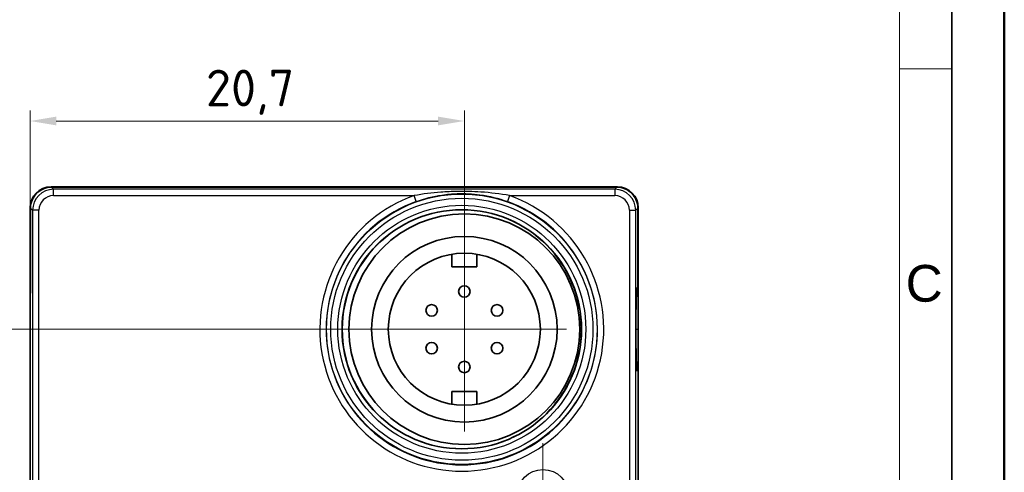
# Model space of a CAD drawing. Header units: millimetres. Extents: x 0 to 210, y 0 to 149.
# Tile 12 of 24: x 163 to 210, y 75 to 96. Entities that reach past the tile are written whole.
import ezdxf

# ---------------------------------------------------------------- set-up
doc = ezdxf.new("R2010")
doc.units = ezdxf.units.MM
doc.header["$LTSCALE"] = 0.5
doc.layers.get('0').update_dxf_attribs({"lineweight": 25})
for name, color, linetype, lineweight in [('001', 7, 'Continuous', 50), ('Bemaßung (ISO)', 7, 'Continuous', 18), ('Mittelpunktmarkierung (ISO)', 7, 'Continuous', 18), ('Rahmen (ISO)', 7, 'Continuous', 70), ('Sichtbar (ISO)', 7, 'Continuous', 35), ('Sichtbar schmal (ISO)', 7, 'Continuous', 25)]:
    doc.layers.add(name, color=color, linetype=linetype, lineweight=lineweight)
doc.layers.add('Symbole(DIN)', color=3, linetype='Continuous', lineweight=25, true_color=0x00ff00)
doc.styles.add('Aktuell-DIN', font='arial.ttf')
doc.styles.add('Notiztext (DIN)', font='isocpeur.ttf')
doc.dimstyles.new('Standard (DIN)', dxfattribs={"dimscale": 0.5, "dimtxt": 3.5, "dimasz": 2.5, "dimexe": 1, "dimexo": 0, "dimgap": 0.7, "dimtad": 1, "dimtoh": 1, "dimrnd": 1e-08, "dimtxsty": 'Notiztext (DIN)', "dimcen": 0.09, "dimdle": 10, "dimclrd": 256, "dimclre": 256, "dimclrt": 256, "dimazin": 2, "dimtfac": 0.514286, "dimtdec": 4, "dimtmove": 0, "dimatfit": 3, "dimfxl": 1, "dimtolj": 1, "dimlwd": -1, "dimlwe": -1, "dimarcsym": 0})

# ---------------------------------------------------------------- blocks, each defined once
blk = doc.blocks.new('*D36')
at = {"layer": 'Bemaßung (ISO)', "transparency": 16777216}
for p, q in [((163.552, 87.448), (163.552, 92.088)), ((184.257, 86.533), (184.257, 92.088)), ((183.007, 91.588), (164.802, 91.588))]:
    blk.add_line(p, q, dxfattribs=at)
for points in [[(164.802, 91.797), (164.802, 91.38), (163.552, 91.588)], [(183.007, 91.797), (183.007, 91.38), (184.257, 91.588)]]:
    blk.add_solid(points, dxfattribs=at)
at = {"layer": 'Defpoints', "color": 0, "transparency": 16777216}
for p in [(163.552, 91.588), (163.552, 87.448), (184.257, 86.533)]:
    blk.add_point(p, dxfattribs=at)
at = {"layer": 'Bemaßung (ISO)', "transparency": 16777216, "insert": (171.936, 94.038), "char_height": 1.75, "attachment_point": 1, "style": 'Notiztext (DIN)'}
blk.add_mtext('\\A1;20,7', dxfattribs=at)
blk = doc.blocks.new('*D37')
at = {"layer": 'Bemaßung (ISO)', "transparency": 16777216}
for p, q in [((179.382, 81.658), (150.06, 81.658)), ((150.56, 80.408), (150.56, 60.698)), ((169.225, 59.448), (150.06, 59.448))]:
    blk.add_line(p, q, dxfattribs=at)
for points in [[(150.352, 80.408), (150.769, 80.408), (150.56, 81.658)], [(150.352, 60.698), (150.769, 60.698), (150.56, 59.448)]]:
    blk.add_solid(points, dxfattribs=at)
at = {"layer": 'Defpoints', "color": 0, "transparency": 16777216}
for p in [(179.382, 81.658), (150.56, 59.448), (169.225, 59.448)]:
    blk.add_point(p, dxfattribs=at)
at = {"layer": 'Bemaßung (ISO)', "transparency": 16777216, "insert": (148.11, 68.58), "char_height": 1.75, "attachment_point": 1, "rotation": 90, "style": 'Notiztext (DIN)'}
blk.add_mtext('\\A1;22,2', dxfattribs=at)
blk = doc.blocks.new('Ränder Basler-A3')
at = {"layer": '001'}
blk.add_line((420, 297), (420, 0), dxfattribs=at)
at = {"layer": '001', "color": 7, "linetype": 'Continuous', "lineweight": 35}
blk.add_line((415, 292), (415, 5), dxfattribs=at)
at = {"layer": '001', "color": 7, "linetype": 'Continuous', "lineweight": 18}
blk.add_line((410, 287), (410, 5), dxfattribs=at)
at = {"layer": 'Rahmen (ISO)', "color": 7, "linetype": 'Continuous', "lineweight": 18}
blk.add_line((415, 188.164), (410, 188.164), dxfattribs=at)
at = {"layer": 'Symbole(DIN)', "color": 250, "true_color": 0x3f3f3f, "insert": (410.593, 167.671), "char_height": 3.5, "attachment_point": 4, "style": 'Aktuell-DIN'}
blk.add_mtext('\\fArial|b0|i0;C', dxfattribs=at)

msp = doc.modelspace()

# ---------------------------------------------------------------- linework, layer by layer
at = {"layer": 'Mittelpunktmarkierung (ISO)'}
for p, q in [((184.257, 76.783), (184.257, 86.533)), ((189.132, 81.658), (179.382, 81.658)), ((188.003, 71.238), (188.003, 76.219))]:
    msp.add_line(p, q, dxfattribs=at)
at = {"layer": 'Sichtbar (ISO)'}
for p, q in [((191.552, 88.448), (164.552, 88.448)), ((191.53, 88.434), (164.574, 88.434)), ((163.552, 87.448), (163.552, 64.477)), ((163.575, 87.434), (163.575, 84.198)), ((192.53, 84.198), (192.53, 87.434)), ((192.552, 64.477), (192.552, 87.448)), ((183.657, 84.633), (183.657, 85.233)), ((184.857, 85.233), (184.857, 84.633)), ((184.857, 84.633), (183.657, 84.633)), ((163.567, 83.437), (163.564, 83.298)), ((192.541, 83.298), (192.538, 83.437)), ((163.56, 82.936), (163.56, 65.223)), ((192.545, 65.223), (192.545, 82.936)), ((183.657, 78.083), (183.657, 78.683)), ((183.657, 78.683), (184.857, 78.683)), ((184.857, 78.683), (184.857, 78.083))]:
    msp.add_line(p, q, dxfattribs=at)
for centre, radius in [((184.137, 81.658), 5.7), ((184.257, 81.658), 5.5), ((184.257, 81.658), 4.425), ((184.257, 81.658), 3.625), ((184.257, 83.458), 0.275), ((182.699, 82.558), 0.275), ((185.816, 82.558), 0.275), ((182.699, 80.758), 0.275), ((185.816, 80.758), 0.275), ((184.257, 79.858), 0.275)]:
    msp.add_circle(centre, radius, dxfattribs=at)
for centre, start, end in [((164.552, 87.448), 90, 180), ((191.552, 87.448), 0, 90)]:
    msp.add_arc(centre, 1, start, end, dxfattribs=at)
for centre, major_axis, ratio, start_param, end_param in [((164.497, 87.512), (-0.948, -0.368), 0.891241, 4.301632, 4.308248), ((191.608, 87.512), (-0.948, 0.368), 0.891241, 5.11653, 5.123146), ((164.497, 87.512), (-0.368, -0.948), 0.891241, 5.11653, 5.123146), ((191.608, 87.512), (-0.368, 0.948), 0.891241, 4.301632, 4.308248), ((163.545, 84.198), (0, 1.147), 0.026282, 3.985583, 4.712389), ((192.56, 84.198), (0, -1.147), 0.026282, 4.712389, 5.439195), ((163.575, 82.936), (0, 0.545), 0.026282, 0.843991, 1.570796), ((192.53, 82.936), (0, -0.545), 0.026282, 1.570796, 2.297602)]:
    msp.add_ellipse(centre, major_axis=major_axis, ratio=ratio, start_param=start_param, end_param=end_param, dxfattribs=at)
for points, knots in [([(164.568, 88.434), (164.437, 88.433), (164.308, 88.407), (164.068, 88.306), (163.959, 88.233), (163.775, 88.049), (163.702, 87.94), (163.602, 87.7), (163.576, 87.571), (163.575, 87.441)], [0, 0, 0, 0, 0.0391732, 0.0391732, 0.0782305, 0.0782305, 0.1172095, 0.1172095, 0.1562463, 0.1562463, 0.1562463, 0.1562463]), ([(192.53, 87.441), (192.529, 87.572), (192.503, 87.701), (192.402, 87.941), (192.329, 88.05), (192.145, 88.234), (192.036, 88.307), (191.796, 88.407), (191.667, 88.433), (191.537, 88.434)], [0, 0, 0, 0, 0.0391732, 0.0391732, 0.0782305, 0.0782305, 0.1172095, 0.1172095, 0.1562463, 0.1562463, 0.1562463, 0.1562463]), ([(192.477, 79.718), (192.477, 79.718), (192.475, 79.726), (192.471, 79.762), (192.468, 79.81), (192.462, 79.915), (192.46, 79.965), (192.455, 80.08), (192.453, 80.145), (192.449, 80.287), (192.447, 80.365), (192.444, 80.532), (192.443, 80.62), (192.44, 80.806), (192.439, 80.903), (192.437, 81.102), (192.436, 81.205), (192.435, 81.413), (192.435, 81.519), (192.435, 81.731), (192.435, 81.837), (192.436, 82.046), (192.436, 82.15), (192.438, 82.352), (192.439, 82.45), (192.442, 82.639), (192.443, 82.73), (192.446, 82.901), (192.448, 82.982), (192.452, 83.131), (192.454, 83.199), (192.458, 83.322), (192.461, 83.376), (192.465, 83.468), (192.468, 83.506), (192.472, 83.562), (192.474, 83.583), (192.476, 83.596), (192.477, 83.599), (192.477, 83.599)], [-1.434918, -1.434918, -1.434918, -1.434918, -1.342815, -1.342815, -1.119616, -1.119616, -0.968242, -0.968242, -0.812006, -0.812006, -0.65395, -0.65395, -0.495108, -0.495108, -0.335891, -0.335891, -0.176486, -0.176486, -0.01699, -0.01699, 0.142535, 0.142535, 0.302042, 0.302042, 0.461472, 0.461472, 0.62074, 0.62074, 0.779684, 0.779684, 0.937955, 0.937955, 1.094688, 1.094688, 1.247282, 1.247282, 1.385968, 1.385968, 1.434918, 1.434918, 1.434918, 1.434918])]:
    msp.add_open_spline(points, degree=3, knots=knots, dxfattribs=at)
at = {"layer": 'Sichtbar schmal (ISO)'}
for p, q in [((164.552, 88.448), (164.567, 88.434)), ((164.675, 88.333), (164.574, 88.434)), ((191.43, 88.333), (164.675, 88.333)), ((164.675, 88.033), (164.675, 88.333)), ((191.53, 88.434), (191.43, 88.333)), ((191.43, 88.333), (191.43, 88.033)), ((164.675, 88.033), (181.864, 88.033)), ((181.965, 87.751), (181.864, 88.033)), ((186.411, 88.033), (186.31, 87.751)), ((186.411, 88.033), (191.43, 88.033)), ((163.575, 87.434), (163.676, 87.333)), ((163.676, 87.333), (163.676, 60.548)), ((163.976, 87.333), (163.676, 87.333)), ((163.976, 60.548), (163.976, 87.333)), ((192.129, 87.333), (192.129, 60.548)), ((192.129, 87.333), (192.429, 87.333)), ((192.429, 87.333), (192.53, 87.434)), ((192.429, 60.548), (192.429, 87.333)), ((192.435, 81.658), (192.539, 81.658))]:
    msp.add_line(p, q, dxfattribs=at)
for centre, radius in [((184.137, 81.658), 6.449), ((184.137, 81.658), 6.249), ((184.137, 81.658), 5.911), ((184.137, 81.658), 5.711), ((188.003, 73.728), 1.24)]:
    msp.add_circle(centre, radius, dxfattribs=at)
for radius in [6.768, 6.468]:
    msp.add_arc((184.137, 81.658), radius, 109.6285, 70.3715, dxfattribs=at)
for centre, major_axis, ratio in [((164.676, 87.333), (-0.707, 0.707), 0.999726), ((191.429, 87.333), (0.707, 0.707), 0.999726), ((164.676, 87.333), (-0.495, 0.495), 0.999315), ((191.429, 87.333), (0.495, 0.495), 0.999315)]:
    msp.add_ellipse(centre, major_axis=major_axis, ratio=ratio, start_param=5.49813, end_param=7.068241, dxfattribs=at)
msp.add_ellipse((192.487, 81.658), major_axis=(0, -1.996), ratio=0.026186, dxfattribs=at)
for points in [[(191.552, 88.448), (191.548, 88.444), (191.543, 88.439), (191.538, 88.434)], [(163.552, 87.448), (163.56, 87.441), (163.567, 87.434), (163.575, 87.426)], [(192.552, 87.448), (192.545, 87.441), (192.538, 87.434), (192.53, 87.426)]]:
    msp.add_open_spline(points, degree=3, dxfattribs=at)
for points, knots in [([(186.411, 88.033), (185.967, 88.112), (185.507, 88.169), (184.669, 88.226), (184.289, 88.236), (183.654, 88.225), (183.398, 88.214), (182.709, 88.162), (182.279, 88.107), (181.864, 88.033)], [0, 0, 0, 0, 0.1412843, 0.1412843, 0.2547373, 0.2547373, 0.332078, 0.332078, 0.4643013, 0.4643013, 0.4643013, 0.4643013]), ([(181.965, 87.751), (182.361, 87.892), (182.772, 87.996), (183.43, 88.096), (183.676, 88.118), (184.283, 88.139), (184.646, 88.12), (185.446, 88.01), (185.886, 87.902), (186.31, 87.751)], [-0.4643013, -0.4643013, -0.4643013, -0.4643013, -0.332078, -0.332078, -0.2547373, -0.2547373, -0.1412843, -0.1412843, 0, 0, 0, 0])]:
    msp.add_open_spline(points, degree=3, knots=knots, dxfattribs=at)

# ---------------------------------------------------------------- block references
at = {"xscale": 0.5, "yscale": 0.5, "zscale": 0.5}
msp.add_blockref('Ränder Basler-A3', (0, 0), dxfattribs=at)

# ---------------------------------------------------------------- dimensions: what is measured, and where the dimension line sits
at = {"layer": 'Bemaßung (ISO)'}
dim = msp.add_linear_dim(base=(163.552, 91.588), p1=(184.257, 86.533), p2=(163.552, 87.448), dimstyle='Standard (DIN)', override={"dimtoh": 0, "dimdec": 1, "dimtp": 0, "dimtm": 0, "dimtdec": 4, "dimtofl": 0, "dimatfit": 1}, dxfattribs=at)
dim.commit()
dim.dimension.update_dxf_attribs({"geometry": '*D36', "text_midpoint": (173.905, 91.588), "dimtype": 160})
dim = msp.add_linear_dim(base=(150.56, 59.448), p1=(179.382, 81.658), p2=(169.225, 59.448), angle=90, dimstyle='Standard (DIN)', override={"dimtoh": 0, "dimdec": 1, "dimtp": 0, "dimtm": 0, "dimtdec": 4, "dimtofl": 0, "dimatfit": 1}, dxfattribs=at)
dim.commit()
dim.dimension.update_dxf_attribs({"geometry": '*D37', "text_midpoint": (150.56, 70.548), "dimtype": 160})

doc.saveas('drawing.dxf')
